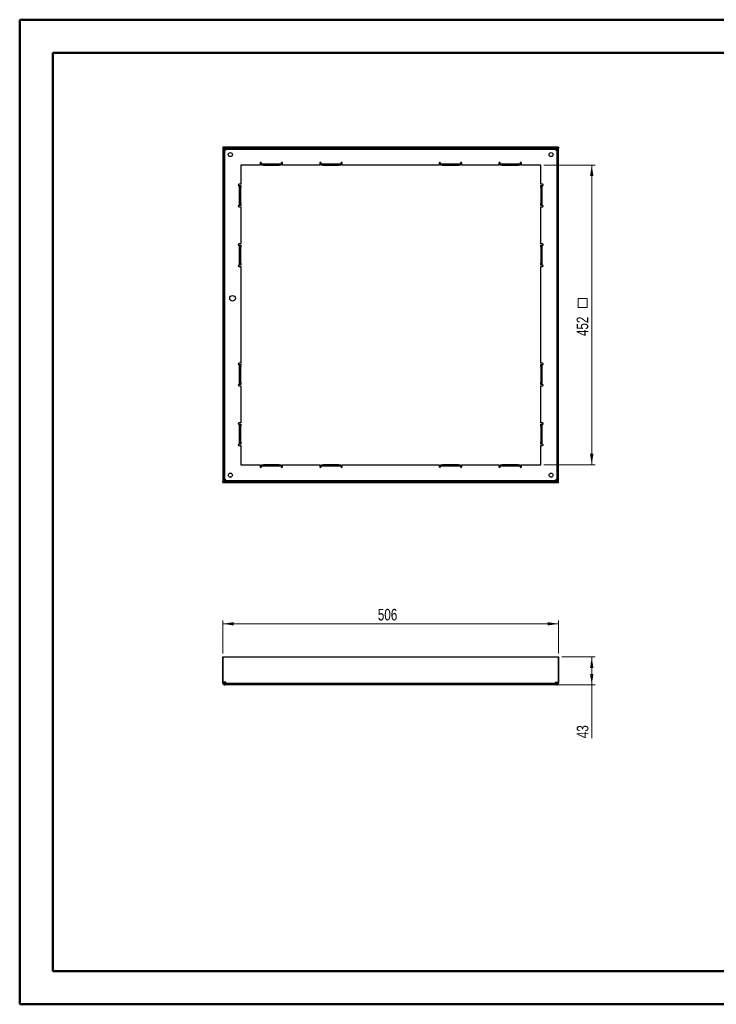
# Paper-space layout 'Sheet2' of a CAD drawing. Header units: millimetres. Extents: x 0 to 420, y 0 to 297.
# Tile 1 of 2: x 0 to 210, y 0 to 297. Entities that reach past the tile are written whole.
import ezdxf

# ---------------------------------------------------------------- set-up
doc = ezdxf.new("R2010")
doc.units = ezdxf.units.MM
doc.styles.add('SLDTEXTSTYLE1', font='TXT', dxfattribs={"width": 0.75})
doc.dimstyles.new('SLDDIMSTYLE0', dxfattribs={"dimtxt": 3.5, "dimasz": 3.302, "dimexe": 0, "dimexo": 0.0625, "dimgap": 0.875, "dimtad": 1, "dimdec": 0, "dimlfac": 5, "dimrnd": 1e-09, "dimzin": 12, "dimdsep": 46, "dimtxsty": 'SLDTEXTSTYLE1', "dimsah": 1, "dimcen": 0.09, "dimadec": 0, "dimazin": 3, "dimtfac": 1, "dimtdec": 0, "dimtofl": 0, "dimtmove": 0, "dimatfit": 3, "dimfxl": 0, "dimfrac": 2, "dimtolj": 1, "dimtzin": 12, "dimarcsym": 0})
doc.dimstyles.new('SLDDIMSTYLE1', dxfattribs={"dimtxt": 3.5, "dimasz": 3.302, "dimexe": 0, "dimexo": 0.0625, "dimgap": 0.875, "dimtad": 1, "dimlfac": 5, "dimrnd": 1e-09, "dimzin": 12, "dimdsep": 46, "dimtxsty": 'SLDTEXTSTYLE1', "dimsah": 1, "dimcen": 0.09, "dimadec": 0, "dimazin": 3, "dimtfac": 1, "dimtofl": 0, "dimtmove": 0, "dimatfit": 3, "dimfxl": 0, "dimfrac": 2, "dimtolj": 1, "dimtzin": 12, "dimarcsym": 0})

# ---------------------------------------------------------------- blocks, each defined once
blk = doc.blocks.new('_D')
at = {"color": 7, "linetype": 'Continuous', "lineweight": 0}
for p, q in [((61.63, 105.99), (61.63, 115.99)), ((162.83, 105.99), (162.83, 115.99)), ((61.63, 114.99), (162.83, 114.99))]:
    blk.add_line(p, q, dxfattribs=at)
at = {"color": 7, "linetype": 'Continuous', "lineweight": 18}
for points in [[(61.63, 114.99), (64.93, 114.48), (64.93, 115.5)], [(162.83, 114.99), (159.53, 115.5), (159.53, 114.48)]]:
    blk.add_solid(points, dxfattribs=at)
at = {"color": 7, "linetype": 'Continuous', "lineweight": 18, "insert": (108.35, 119.5), "char_height": 3.5, "attachment_point": 1, "style": 'SLDTEXTSTYLE1'}
blk.add_mtext('506', dxfattribs=at)
blk = doc.blocks.new('_D_1')
at = {"color": 7, "linetype": 'Continuous', "lineweight": 0}
for p, q in [((163.81, 104.99), (173.83, 104.99)), ((172.83, 96.54), (172.83, 104.99)), ((162.94, 96.54), (173.83, 96.54)), ((172.83, 96.54), (172.83, 80.49))]:
    blk.add_line(p, q, dxfattribs=at)
at = {"color": 7, "linetype": 'Continuous', "lineweight": 18}
for points in [[(172.83, 104.99), (172.32, 101.69), (173.34, 101.69)], [(172.83, 96.54), (173.34, 99.84), (172.32, 99.84)]]:
    blk.add_solid(points, dxfattribs=at)
at = {"color": 7, "linetype": 'Continuous', "lineweight": 18, "insert": (168.32, 80.49), "char_height": 3.5, "attachment_point": 1, "rotation": 90, "style": 'SLDTEXTSTYLE1'}
blk.add_mtext('43', dxfattribs=at)
blk = doc.blocks.new('SW_SYMBOL_MOD_BOX')
at = {"color": 0, "linetype": 'Continuous', "lineweight": 18}
for p, q in [((200, 200), (200, 800)), ((200, 800), (800, 800)), ((800, 800), (800, 200)), ((200, 200), (800, 200))]:
    blk.add_line(p, q, dxfattribs=at)
blk = doc.blocks.new('_D_3')
at = {"color": 7, "linetype": 'Continuous', "lineweight": 0}
for p, q in [((158.43, 253.37), (173.83, 253.37)), ((172.83, 253.37), (172.83, 162.97)), ((158.43, 162.97), (173.83, 162.97))]:
    blk.add_line(p, q, dxfattribs=at)
at = {"color": 7, "linetype": 'Continuous', "lineweight": 18}
for points in [[(172.83, 253.37), (172.32, 250.07), (173.34, 250.07)], [(172.83, 162.97), (173.34, 166.27), (172.32, 166.27)]]:
    blk.add_solid(points, dxfattribs=at)
at = {"color": 7, "linetype": 'Continuous', "lineweight": 18, "xscale": 0.004470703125, "yscale": 0.004470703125, "zscale": 0.004470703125, "rotation": 90.00000000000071}
blk.add_blockref('SW_SYMBOL_MOD_BOX', (172.35, 209.55), dxfattribs=at)
at = {"color": 7, "linetype": 'Continuous', "lineweight": 18, "insert": (168.27, 201.79), "char_height": 3.5, "attachment_point": 1, "rotation": 90, "style": 'SLDTEXTSTYLE1'}
blk.add_mtext('452', dxfattribs=at)

psp = doc.layouts.new('Sheet2')

# ---------------------------------------------------------------- linework, layer by layer
at = {"color": 7, "linetype": 'Continuous', "lineweight": 50}
for p, q in [((0.3793, 0.2148), (0.3793, 297.2148)), ((0.3793, 297.2148), (420.3793, 297.2148)), ((10.3793, 10.2148), (10.3793, 287.2148)), ((10.3793, 287.2148), (410.3793, 287.2148)), ((10.3793, 10.2148), (410.3793, 10.2148)), ((0.3793, 0.2148), (420.3793, 0.2148))]:
    psp.add_line(p, q, dxfattribs=at)
at = {"color": 7, "linetype": 'Continuous', "lineweight": 25}
for p, q in [((61.653, 258.77), (61.653, 258.37)), ((162.813, 258.77), (61.653, 258.77)), ((162.813, 258.77), (162.813, 258.37)), ((62.033, 258.36), (61.633, 258.36)), ((61.633, 258.36), (61.633, 157.98)), ((162.813, 258.37), (61.653, 258.37)), ((62.033, 258.36), (62.033, 157.98)), ((62.193, 158.4598), (62.193, 257.8802)), ((62.193, 257.8802), (62.4228, 257.8802)), ((62.5228, 258.21), (161.9432, 258.21)), ((62.5228, 257.9802), (62.5228, 258.21)), ((161.9432, 258.21), (161.9432, 257.9802)), ((162.0432, 257.8802), (162.273, 257.8802)), ((162.273, 257.8802), (162.273, 158.4598)), ((162.433, 258.36), (162.833, 258.36)), ((162.433, 157.98), (162.433, 258.36)), ((162.833, 157.98), (162.833, 258.36)), ((72.833, 253.37), (67.033, 253.37)), ((67.033, 253.37), (67.033, 247.57)), ((72.833, 253.97), (72.833, 253.37)), ((73.233, 253.77), (73.233, 253.97)), ((73.233, 253.37), (73.233, 253.77)), ((73.233, 253.77), (73.833, 253.77)), ((73.833, 253.37), (73.233, 253.37)), ((73.833, 253.77), (73.833, 253.37)), ((73.833, 253.77), (78.633, 253.77)), ((73.833, 253.37), (78.633, 253.37)), ((78.633, 253.37), (78.633, 253.77)), ((78.633, 253.77), (79.233, 253.77)), ((79.233, 253.37), (78.633, 253.37)), ((79.233, 253.97), (79.233, 253.77)), ((79.233, 253.77), (79.233, 253.37)), ((79.633, 253.37), (79.633, 253.97)), ((90.833, 253.37), (79.633, 253.37)), ((90.833, 253.97), (90.833, 253.37)), ((91.233, 253.77), (91.233, 253.97)), ((91.233, 253.37), (91.233, 253.77)), ((91.233, 253.77), (91.833, 253.77)), ((91.833, 253.37), (91.233, 253.37)), ((91.833, 253.77), (91.833, 253.37)), ((91.833, 253.77), (96.633, 253.77)), ((91.833, 253.37), (96.633, 253.37)), ((96.633, 253.37), (96.633, 253.77)), ((96.633, 253.77), (97.233, 253.77)), ((97.233, 253.37), (96.633, 253.37)), ((97.233, 253.97), (97.233, 253.77)), ((97.233, 253.77), (97.233, 253.37)), ((97.633, 253.37), (97.633, 253.97)), ((126.833, 253.37), (97.633, 253.37)), ((126.833, 253.97), (126.833, 253.37)), ((127.233, 253.77), (127.233, 253.97)), ((127.233, 253.37), (127.233, 253.77)), ((127.233, 253.77), (127.833, 253.77)), ((127.833, 253.37), (127.233, 253.37)), ((127.833, 253.77), (127.833, 253.37)), ((127.833, 253.77), (132.633, 253.77)), ((127.833, 253.37), (132.633, 253.37)), ((132.633, 253.37), (132.633, 253.77)), ((132.633, 253.77), (133.233, 253.77)), ((133.233, 253.37), (132.633, 253.37)), ((133.233, 253.97), (133.233, 253.77)), ((133.233, 253.77), (133.233, 253.37)), ((133.633, 253.37), (133.633, 253.97)), ((144.833, 253.37), (133.633, 253.37)), ((144.833, 253.97), (144.833, 253.37)), ((145.233, 253.77), (145.233, 253.97)), ((145.233, 253.37), (145.233, 253.77)), ((145.233, 253.77), (145.833, 253.77)), ((145.833, 253.37), (145.233, 253.37)), ((145.833, 253.77), (145.833, 253.37)), ((145.833, 253.77), (150.633, 253.77)), ((145.833, 253.37), (150.633, 253.37)), ((150.633, 253.37), (150.633, 253.77)), ((150.633, 253.77), (151.233, 253.77)), ((151.233, 253.37), (150.633, 253.37)), ((151.233, 253.97), (151.233, 253.77)), ((151.233, 253.77), (151.233, 253.37)), ((151.633, 253.37), (151.633, 253.97)), ((157.433, 253.37), (151.633, 253.37)), ((157.433, 247.57), (157.433, 253.37)), ((67.033, 247.57), (66.433, 247.57)), ((66.433, 247.17), (66.633, 247.17)), ((66.633, 246.57), (66.633, 247.17)), ((66.633, 247.17), (67.033, 247.17)), ((66.633, 241.77), (66.633, 246.57)), ((67.033, 246.57), (66.633, 246.57)), ((67.033, 247.17), (67.033, 246.57)), ((67.033, 241.77), (67.033, 246.57)), ((158.033, 247.57), (157.433, 247.57)), ((157.433, 247.17), (157.833, 247.17)), ((157.433, 246.57), (157.433, 247.17)), ((157.833, 246.57), (157.433, 246.57)), ((157.433, 246.57), (157.433, 241.77)), ((157.833, 247.17), (157.833, 246.57)), ((157.833, 247.17), (158.033, 247.17)), ((157.833, 246.57), (157.833, 241.77)), ((66.633, 241.17), (66.433, 241.17)), ((66.433, 240.77), (67.033, 240.77)), ((66.633, 241.77), (67.033, 241.77)), ((66.633, 241.17), (66.633, 241.77)), ((67.033, 241.17), (66.633, 241.17)), ((67.033, 241.77), (67.033, 241.17)), ((67.033, 240.77), (67.033, 229.57)), ((157.433, 241.77), (157.833, 241.77)), ((157.433, 241.17), (157.433, 241.77)), ((157.833, 241.17), (157.433, 241.17)), ((157.433, 229.57), (157.433, 240.77)), ((157.433, 240.77), (158.033, 240.77)), ((157.833, 241.77), (157.833, 241.17)), ((158.033, 241.17), (157.833, 241.17)), ((67.033, 229.57), (66.433, 229.57)), ((66.433, 229.17), (66.633, 229.17)), ((66.633, 229.17), (67.033, 229.17)), ((66.633, 228.57), (66.633, 229.17)), ((67.033, 229.17), (67.033, 228.57)), ((158.033, 229.57), (157.433, 229.57)), ((157.433, 229.17), (157.833, 229.17)), ((157.433, 228.57), (157.433, 229.17)), ((157.833, 229.17), (157.833, 228.57)), ((157.833, 229.17), (158.033, 229.17)), ((67.033, 228.57), (66.633, 228.57)), ((66.633, 223.77), (66.633, 228.57)), ((67.033, 223.77), (67.033, 228.57)), ((157.833, 228.57), (157.433, 228.57)), ((157.433, 228.57), (157.433, 223.77)), ((157.833, 228.57), (157.833, 223.77)), ((66.633, 223.17), (66.433, 223.17)), ((66.433, 222.77), (67.033, 222.77)), ((66.633, 223.77), (67.033, 223.77)), ((66.633, 223.17), (66.633, 223.77)), ((67.033, 223.17), (66.633, 223.17)), ((67.033, 223.77), (67.033, 223.17)), ((67.033, 222.77), (67.033, 193.57)), ((157.433, 223.77), (157.833, 223.77)), ((157.433, 223.17), (157.433, 223.77)), ((157.833, 223.17), (157.433, 223.17)), ((157.433, 193.57), (157.433, 222.77)), ((157.433, 222.77), (158.033, 222.77)), ((157.833, 223.77), (157.833, 223.17)), ((158.033, 223.17), (157.833, 223.17)), ((67.033, 193.57), (66.433, 193.57)), ((66.433, 193.17), (66.633, 193.17)), ((66.633, 193.17), (67.033, 193.17)), ((66.633, 192.57), (66.633, 193.17)), ((67.033, 193.17), (67.033, 192.57)), ((158.033, 193.57), (157.433, 193.57)), ((157.433, 193.17), (157.833, 193.17)), ((157.433, 192.57), (157.433, 193.17)), ((157.833, 193.17), (157.833, 192.57)), ((157.833, 193.17), (158.033, 193.17)), ((67.033, 192.57), (66.633, 192.57)), ((66.633, 187.77), (66.633, 192.57)), ((67.033, 187.77), (67.033, 192.57)), ((157.433, 192.57), (157.433, 187.77)), ((157.833, 192.57), (157.433, 192.57)), ((157.833, 192.57), (157.833, 187.77)), ((66.633, 187.17), (66.433, 187.17)), ((66.633, 187.77), (67.033, 187.77)), ((66.633, 187.17), (66.633, 187.77)), ((67.033, 187.17), (66.633, 187.17)), ((67.033, 187.77), (67.033, 187.17)), ((157.433, 187.77), (157.833, 187.77)), ((157.433, 187.17), (157.433, 187.77)), ((157.833, 187.17), (157.433, 187.17)), ((157.833, 187.77), (157.833, 187.17)), ((158.033, 187.17), (157.833, 187.17)), ((66.433, 186.77), (67.033, 186.77)), ((67.033, 186.77), (67.033, 175.57)), ((157.433, 175.57), (157.433, 186.77)), ((157.433, 186.77), (158.033, 186.77)), ((67.033, 175.57), (66.433, 175.57)), ((158.033, 175.57), (157.433, 175.57)), ((66.433, 175.17), (66.633, 175.17)), ((66.633, 174.57), (66.633, 175.17)), ((66.633, 175.17), (67.033, 175.17)), ((67.033, 174.57), (66.633, 174.57)), ((66.633, 169.77), (66.633, 174.57)), ((67.033, 175.17), (67.033, 174.57)), ((67.033, 169.77), (67.033, 174.57)), ((157.433, 175.17), (157.833, 175.17)), ((157.433, 174.57), (157.433, 175.17)), ((157.433, 174.57), (157.433, 169.77)), ((157.833, 174.57), (157.433, 174.57)), ((157.833, 175.17), (157.833, 174.57)), ((157.833, 175.17), (158.033, 175.17)), ((157.833, 174.57), (157.833, 169.77)), ((66.633, 169.77), (67.033, 169.77)), ((66.633, 169.17), (66.633, 169.77)), ((67.033, 169.77), (67.033, 169.17)), ((157.433, 169.77), (157.833, 169.77)), ((157.433, 169.17), (157.433, 169.77)), ((157.833, 169.77), (157.833, 169.17)), ((66.633, 169.17), (66.433, 169.17)), ((66.433, 168.77), (67.033, 168.77)), ((67.033, 169.17), (66.633, 169.17)), ((67.033, 168.77), (67.033, 162.97)), ((157.833, 169.17), (157.433, 169.17)), ((157.433, 162.97), (157.433, 168.77)), ((157.433, 168.77), (158.033, 168.77)), ((158.033, 169.17), (157.833, 169.17)), ((67.033, 162.97), (72.833, 162.97)), ((72.833, 162.97), (72.833, 162.37)), ((73.233, 162.57), (73.233, 162.97)), ((73.233, 162.97), (73.833, 162.97)), ((73.833, 162.57), (73.233, 162.57)), ((73.233, 162.37), (73.233, 162.57)), ((73.833, 162.97), (73.833, 162.57)), ((78.633, 162.97), (73.833, 162.97)), ((78.633, 162.57), (73.833, 162.57)), ((78.633, 162.57), (78.633, 162.97)), ((78.633, 162.97), (79.233, 162.97)), ((79.233, 162.57), (78.633, 162.57)), ((79.233, 162.97), (79.233, 162.57)), ((79.233, 162.57), (79.233, 162.37)), ((79.633, 162.37), (79.633, 162.97)), ((79.633, 162.97), (90.833, 162.97)), ((90.833, 162.97), (90.833, 162.37)), ((91.233, 162.57), (91.233, 162.97)), ((91.233, 162.97), (91.833, 162.97)), ((91.833, 162.57), (91.233, 162.57)), ((91.233, 162.37), (91.233, 162.57)), ((91.833, 162.97), (91.833, 162.57)), ((96.633, 162.97), (91.833, 162.97)), ((96.633, 162.57), (91.833, 162.57)), ((96.633, 162.57), (96.633, 162.97)), ((96.633, 162.97), (97.233, 162.97)), ((97.233, 162.57), (96.633, 162.57)), ((97.233, 162.97), (97.233, 162.57)), ((97.233, 162.57), (97.233, 162.37)), ((97.633, 162.37), (97.633, 162.97)), ((97.633, 162.97), (126.833, 162.97)), ((126.833, 162.97), (126.833, 162.37)), ((127.233, 162.57), (127.233, 162.97)), ((127.233, 162.97), (127.833, 162.97)), ((127.833, 162.57), (127.233, 162.57)), ((127.233, 162.37), (127.233, 162.57)), ((127.833, 162.97), (127.833, 162.57)), ((132.633, 162.97), (127.833, 162.97)), ((132.633, 162.57), (127.833, 162.57)), ((132.633, 162.57), (132.633, 162.97)), ((132.633, 162.97), (133.233, 162.97)), ((133.233, 162.57), (132.633, 162.57)), ((133.233, 162.97), (133.233, 162.57)), ((133.233, 162.57), (133.233, 162.37)), ((133.633, 162.37), (133.633, 162.97)), ((133.633, 162.97), (144.833, 162.97)), ((144.833, 162.97), (144.833, 162.37)), ((145.233, 162.57), (145.233, 162.97)), ((145.233, 162.97), (145.833, 162.97)), ((145.833, 162.57), (145.233, 162.57)), ((145.233, 162.37), (145.233, 162.57)), ((145.833, 162.97), (145.833, 162.57)), ((150.633, 162.97), (145.833, 162.97)), ((150.633, 162.57), (145.833, 162.57)), ((150.633, 162.57), (150.633, 162.97)), ((150.633, 162.97), (151.233, 162.97)), ((151.233, 162.57), (150.633, 162.57)), ((151.233, 162.97), (151.233, 162.57)), ((151.233, 162.57), (151.233, 162.37)), ((151.633, 162.37), (151.633, 162.97)), ((151.633, 162.97), (157.433, 162.97)), ((62.033, 157.98), (61.633, 157.98)), ((61.653, 157.57), (61.653, 157.97)), ((61.653, 157.97), (162.813, 157.97)), ((61.653, 157.57), (162.813, 157.57)), ((62.4228, 158.4598), (62.193, 158.4598)), ((62.5228, 158.13), (62.5228, 158.3598)), ((161.9432, 158.13), (62.5228, 158.13)), ((161.9432, 158.3598), (161.9432, 158.13)), ((162.273, 158.4598), (162.0432, 158.4598)), ((162.433, 157.98), (162.833, 157.98)), ((162.813, 157.57), (162.813, 157.97)), ((61.653, 104.989), (61.633, 104.989)), ((61.633, 104.989), (61.633, 97.4288)), ((61.653, 97.4288), (61.653, 104.989)), ((61.653, 104.989), (162.813, 104.989)), ((162.813, 97.4288), (162.813, 104.989)), ((162.813, 104.989), (162.833, 104.989)), ((162.833, 104.989), (162.833, 97.4288)), ((61.633, 97.4288), (61.653, 97.4288)), ((61.633, 97.3288), (61.633, 97.4288)), ((61.633, 97.3288), (62.033, 97.3288)), ((61.633, 97.099), (61.633, 97.3288)), ((61.633, 97.099), (62.033, 97.099)), ((62.4228, 97.4288), (61.653, 97.4288)), ((62.033, 97.3288), (62.033, 97.4288)), ((62.033, 97.099), (62.033, 97.3288)), ((62.193, 96.539), (62.193, 96.939)), ((62.4228, 96.939), (62.193, 96.939)), ((62.4228, 96.539), (62.193, 96.539)), ((62.4228, 96.539), (62.4228, 96.939)), ((62.5228, 96.939), (62.4228, 96.939)), ((62.5228, 96.539), (62.4228, 96.539)), ((62.5228, 97.099), (62.5228, 97.3288)), ((62.5228, 97.099), (161.9432, 97.099)), ((161.9432, 96.539), (62.5228, 96.539)), ((161.9432, 97.099), (161.9432, 97.3288)), ((162.0432, 96.939), (161.9432, 96.939)), ((162.0432, 96.539), (161.9432, 96.539)), ((162.0432, 97.4288), (162.813, 97.4288)), ((162.0432, 96.539), (162.0432, 96.939)), ((162.273, 96.939), (162.0432, 96.939)), ((162.273, 96.539), (162.0432, 96.539)), ((162.273, 96.539), (162.273, 96.939)), ((162.433, 97.4288), (162.433, 97.3288)), ((162.833, 97.3288), (162.433, 97.3288)), ((162.433, 97.3288), (162.433, 97.099)), ((162.833, 97.099), (162.433, 97.099)), ((162.833, 97.4288), (162.813, 97.4288)), ((162.833, 97.4288), (162.833, 97.3288)), ((162.833, 97.3288), (162.833, 97.099))]:
    psp.add_line(p, q, dxfattribs=at)
for centre, radius in [((63.883, 256.52), 0.61), ((160.583, 256.52), 0.61), ((64.533, 213.17), 0.8543), ((63.883, 159.82), 0.61), ((160.583, 159.82), 0.61)]:
    psp.add_circle(centre, radius, dxfattribs=at)
for centre, radius, start, end in [((62.4228, 257.9802), 0.1, 270, 0), ((162.0432, 257.9802), 0.1, 180, 270), ((73.033, 253.97), 0.2, 0, 180), ((79.433, 253.97), 0.2, 0, 180), ((91.033, 253.97), 0.2, 0, 180), ((97.433, 253.97), 0.2, 0, 180), ((127.033, 253.97), 0.2, 0, 180), ((133.433, 253.97), 0.2, 0, 180), ((145.033, 253.97), 0.2, 0, 180), ((151.433, 253.97), 0.2, 0, 180), ((66.433, 247.37), 0.2, 90, 270), ((158.033, 247.37), 0.2, 270, 90), ((66.433, 240.97), 0.2, 90, 270), ((158.033, 240.97), 0.2, 270, 90), ((66.433, 229.37), 0.2, 90, 270), ((158.033, 229.37), 0.2, 270, 90), ((66.433, 222.97), 0.2, 90, 270), ((158.033, 222.97), 0.2, 270, 90), ((66.433, 193.37), 0.2, 90, 270), ((158.033, 193.37), 0.2, 270, 90), ((66.433, 186.97), 0.2, 90, 270), ((158.033, 186.97), 0.2, 270, 90), ((66.433, 175.37), 0.2, 90, 270), ((158.033, 175.37), 0.2, 270, 90), ((66.433, 168.97), 0.2, 90, 270), ((158.033, 168.97), 0.2, 270, 90), ((73.033, 162.37), 0.2, 180, 360), ((79.433, 162.37), 0.2, 180, 0), ((91.033, 162.37), 0.2, 180, 360), ((97.433, 162.37), 0.2, 180, 0), ((127.033, 162.37), 0.2, 180, 0), ((133.433, 162.37), 0.2, 180, 0), ((145.033, 162.37), 0.2, 180, 0), ((151.433, 162.37), 0.2, 180, 0), ((62.4228, 158.3598), 0.1, 0, 90), ((162.0432, 158.3598), 0.1, 90, 180), ((62.4228, 97.3288), 0.1, 0, 90), ((162.0432, 97.3288), 0.1, 90, 180)]:
    psp.add_arc(centre, radius, start, end, dxfattribs=at)
for points, knots in [([(62.193, 257.8802), (62.1511, 257.8802), (62.1095, 257.8802), (62.0502, 257.8802), (62.033, 257.8802), (62.033, 257.8802)], [0, 0, 0, 0, 0.5, 0.5, 1, 1, 1, 1]), ([(62.5228, 258.37), (62.5228, 258.37), (62.5228, 258.3528), (62.5228, 258.2935), (62.5228, 258.2519), (62.5228, 258.21)], [0, 0, 0, 0, 0.5, 0.5, 1, 1, 1, 1]), ([(161.9432, 258.21), (161.9432, 258.2519), (161.9432, 258.2935), (161.9432, 258.3528), (161.9432, 258.37), (161.9432, 258.37)], [0, 0, 0, 0, 0.5, 0.5, 1, 1, 1, 1]), ([(162.433, 257.8802), (162.433, 257.8802), (162.4158, 257.8802), (162.3565, 257.8802), (162.3149, 257.8802), (162.273, 257.8802)], [0, 0, 0, 0, 0.5, 0.5, 1, 1, 1, 1]), ([(62.033, 158.4598), (62.033, 158.4598), (62.0502, 158.4598), (62.1095, 158.4598), (62.1511, 158.4598), (62.193, 158.4598)], [0, 0, 0, 0, 0.5, 0.5, 1, 1, 1, 1]), ([(62.5228, 158.13), (62.5228, 158.0881), (62.5228, 158.0465), (62.5228, 157.9872), (62.5228, 157.97), (62.5228, 157.97)], [0, 0, 0, 0, 0.5, 0.5, 1, 1, 1, 1]), ([(161.9432, 157.97), (161.9432, 157.97), (161.9432, 157.9872), (161.9432, 158.0465), (161.9432, 158.0881), (161.9432, 158.13)], [0, 0, 0, 0, 0.5, 0.5, 1, 1, 1, 1]), ([(162.273, 158.4598), (162.3149, 158.4598), (162.3565, 158.4598), (162.4158, 158.4598), (162.433, 158.4598), (162.433, 158.4598)], [0, 0, 0, 0, 0.5, 0.5, 1, 1, 1, 1]), ([(61.633, 97.099), (61.633, 97.0257), (61.6476, 96.9524), (61.7037, 96.817), (61.7452, 96.7549), (61.8489, 96.6512), (61.911, 96.6097), (62.0464, 96.5536), (62.1197, 96.539), (62.193, 96.539)], [0, 0, 0, 0, 0.25, 0.25, 0.5, 0.5, 0.75, 0.75, 1, 1, 1, 1]), ([(62.033, 97.099), (62.033, 97.0571), (62.0502, 97.0155), (62.1095, 96.9562), (62.1511, 96.939), (62.193, 96.939)], [0, 0, 0, 0, 0.5, 0.5, 1, 1, 1, 1]), ([(62.5228, 96.539), (62.5228, 96.539), (62.5228, 96.5536), (62.5228, 96.6097), (62.5228, 96.6512), (62.5228, 96.7549), (62.5228, 96.817), (62.5228, 96.9524), (62.5228, 97.0257), (62.5228, 97.099)], [0, 0, 0, 0, 0.25, 0.25, 0.5, 0.5, 0.75, 0.75, 1, 1, 1, 1]), ([(161.9432, 97.099), (161.9432, 97.0257), (161.9432, 96.9524), (161.9432, 96.817), (161.9432, 96.7549), (161.9432, 96.6512), (161.9432, 96.6097), (161.9432, 96.5536), (161.9432, 96.539), (161.9432, 96.539)], [0, 0, 0, 0, 0.25, 0.25, 0.5, 0.5, 0.75, 0.75, 1, 1, 1, 1]), ([(162.273, 96.939), (162.3149, 96.939), (162.3565, 96.9562), (162.4158, 97.0155), (162.433, 97.0571), (162.433, 97.099)], [0, 0, 0, 0, 0.5, 0.5, 1, 1, 1, 1]), ([(162.273, 96.539), (162.3463, 96.539), (162.4196, 96.5536), (162.555, 96.6097), (162.6171, 96.6512), (162.7208, 96.7549), (162.7623, 96.817), (162.8184, 96.9524), (162.833, 97.0257), (162.833, 97.099)], [0, 0, 0, 0, 0.25, 0.25, 0.5, 0.5, 0.75, 0.75, 1, 1, 1, 1])]:
    psp.add_open_spline(points, degree=3, knots=knots, dxfattribs=at)

# ---------------------------------------------------------------- dimensions: what is measured, and where the dimension line sits
at = {"color": 7, "linetype": 'Continuous', "lineweight": 18}
for base, p1, p2, text, dimstyle, picture, middle in [((172.833, 162.97), (157.433, 253.37), (157.433, 162.97), '<>{\\fGDT;o}', 'SLDDIMSTYLE0', '_D_3', (172.833, 208.17)), ((172.833, 104.989), (161.9432, 96.539), (162.813, 104.989), '43', 'SLDDIMSTYLE1', '_D_1', (172.833, 83.0772))]:
    dim = psp.add_linear_dim(base=base, p1=p1, p2=p2, angle=90, text=text, dimstyle=dimstyle, dxfattribs=at)
    dim.commit()
    dim.dimension.update_dxf_attribs({"geometry": picture, "text_midpoint": middle, "dimtype": 160})
dim = psp.add_linear_dim(base=(162.833, 114.989), p1=(61.633, 104.989), p2=(162.833, 104.989), angle=0, dimstyle='SLDDIMSTYLE0', dxfattribs=at)
dim.commit()
dim.dimension.update_dxf_attribs({"geometry": '_D', "text_midpoint": (112.233, 114.989), "dimtype": 160})

doc.saveas('drawing.dxf')
